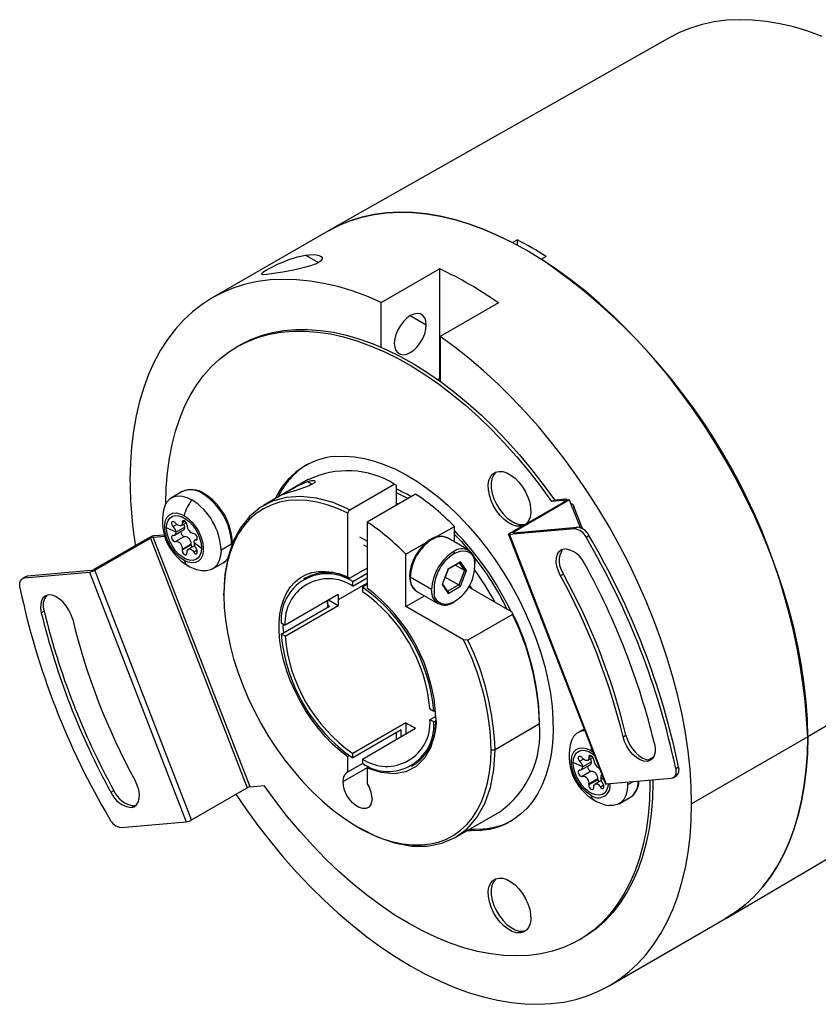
# Model space of a CAD drawing. Header units: millimetres. Extents: x 0 to 419, y 0 to 324.
# Tile 8 of 10: x 252 to 311, y 211 to 283. Entities that reach past the tile are written whole.
import ezdxf

# ---------------------------------------------------------------- set-up
doc = ezdxf.new("R2010")
doc.units = ezdxf.units.MM
doc.header["$LTSCALE"] = 1.5

msp = doc.modelspace()

# ---------------------------------------------------------------- linework, layer by layer
for p, q in [((299.825671, 281.925461), (274.955356, 267.850274)), ((274.883586, 267.80925), (266.398305, 262.910801)), ((288.321748, 266.954125), (288.675301, 267.155373)), ((288.675301, 267.155373), (288.675301, 266.767638)), ((273.213619, 266.032527), (274.153196, 265.490121)), ((290.796622, 265.930761), (290.443068, 265.729513)), ((278.740451, 262.588763), (282.983092, 265.037987)), ((282.983092, 265.037987), (282.983092, 257.003907)), ((278.740451, 259.30144), (278.740451, 262.588763)), ((287.296443, 262.547943), (283.053802, 260.098718)), ((280.861582, 261.617452), (282.028497, 260.943806)), ((283.053802, 260.098718), (283.053802, 256.811395)), ((268.398142, 259.446606), (268.18601, 259.324145)), ((282.983092, 257.003907), (282.872993, 256.940348)), ((282.983092, 257.003907), (283.053802, 256.963086)), ((273.411908, 249.639629), (270.14293, 247.752489)), ((273.376866, 249.506281), (273.706086, 249.316227)), ((276.442194, 247.442386), (279.695254, 249.320338)), ((279.695254, 249.320338), (279.836554, 249.238312)), ((279.836466, 249.238208), (279.836466, 247.769042)), ((264.194453, 248.761714), (263.416635, 248.31269)), ((281.250681, 248.585451), (277.715146, 246.54443)), ((279.836466, 248.69213), (280.694382, 248.264306)), ((292.48939, 248.157015), (288.423526, 245.809842)), ((291.180676, 248.039996), (291.392808, 248.162458)), ((292.030111, 248.115949), (291.180676, 248.039996)), ((291.392808, 248.162458), (292.242243, 248.23841)), ((292.030111, 248.115949), (292.242243, 248.23841)), ((292.121943, 248.034521), (292.030111, 248.115949)), ((292.48939, 248.157015), (292.213823, 248.132375)), ((292.213823, 248.132375), (292.227364, 248.097473)), ((292.242243, 248.23841), (292.348268, 248.144397)), ((292.7192, 247.564705), (292.48939, 248.157015)), ((279.988425, 247.856766), (279.836466, 247.923545)), ((288.133748, 245.732185), (292.199612, 248.079358)), ((292.570867, 247.947017), (292.67691, 247.852989)), ((292.7192, 247.564705), (293.271428, 246.141393)), ((293.433584, 246.062907), (292.806094, 247.680197)), ((276.300933, 242.521817), (276.300933, 247.197287)), ((263.75532, 245.802375), (263.063894, 246.114583)), ((263.81887, 246.37277), (263.546118, 246.215313)), ((263.633969, 245.584993), (264.296901, 245.967696)), ((264.387123, 246.167107), (263.75532, 245.802375)), ((264.145281, 246.287987), (264.493781, 246.489173)), ((264.362638, 246.619576), (264.205303, 246.528748)), ((264.37879, 246.607463), (264.208328, 246.509058)), ((264.406929, 246.586361), (264.213597, 246.474753)), ((277.715146, 246.54443), (277.715144, 241.705434)), ((282.702233, 245.433066), (284.079107, 246.227919)), ((284.079107, 245.089197), (284.079107, 246.227919)), ((292.843372, 246.049803), (288.105328, 245.62615)), ((288.409316, 245.756825), (293.055504, 246.172264)), ((289.099565, 246.354545), (288.887433, 246.232084)), ((289.056654, 246.264967), (288.887433, 246.232084)), ((289.099565, 246.354545), (289.268786, 246.387428)), ((293.055504, 246.172264), (292.843372, 246.049803)), ((261.809531, 245.413774), (257.743667, 243.0666)), ((257.821313, 243.021796), (261.887177, 245.36897)), ((261.887177, 245.36897), (268.958245, 227.144027)), ((262.085099, 245.438413), (262.934323, 245.514347)), ((269.156167, 227.213471), (262.085099, 245.438413)), ((262.205375, 245.552661), (262.896944, 245.614498)), ((264.381582, 245.494275), (263.722008, 245.113511)), ((265.305497, 245.328252), (265.128931, 245.226322)), ((265.222321, 245.247662), (265.294992, 245.289614)), ((277.715145, 245.144518), (277.184816, 245.45067)), ((285.133305, 244.480621), (283.57767, 245.37867)), ((288.037774, 245.640096), (295.108842, 227.415154)), ((288.105328, 245.62615), (295.176396, 227.401208)), ((288.423526, 245.809842), (288.44293, 245.75983)), ((293.693866, 245.43257), (293.905998, 245.555031)), ((334.464478, 245.242812), (309.888505, 230.855916)), ((264.867016, 244.869395), (264.205303, 244.487396)), ((264.208329, 244.508533), (264.867902, 244.889297)), ((264.869446, 244.92397), (264.213597, 244.545356)), ((265.113029, 244.809322), (264.674552, 244.556194)), ((265.06866, 245.0442), (265.609478, 244.645049)), ((267.815651, 244.938955), (267.037834, 244.489931)), ((277.44375, 244.878364), (277.715145, 244.721691)), ((280.543573, 244.186899), (282.019952, 245.039194)), ((265.04643, 244.348939), (265.281536, 244.484662)), ((280.543573, 240.368185), (280.543573, 244.186899)), ((266.416391, 243.116397), (267.194209, 243.565421)), ((277.715145, 243.173657), (276.442329, 242.438876)), ((283.630035, 243.130142), (283.180962, 241.972703)), ((283.215538, 242.008429), (283.640576, 243.103921)), ((284.528181, 243.648631), (283.630035, 243.130142)), ((283.637875, 243.100842), (284.478912, 243.586362)), ((284.824894, 243.003365), (284.146959, 243.394729)), ((284.433551, 243.560176), (284.824894, 243.003365)), ((284.977255, 243.00968), (284.528181, 243.648631)), ((252.753152, 242.536519), (252.54102, 242.414058)), ((252.687426, 242.459256), (257.425469, 242.882908)), ((252.899558, 242.581717), (252.687426, 242.459256)), ((257.545745, 242.997156), (252.899558, 242.581717)), ((257.425469, 242.882908), (264.496537, 224.657966)), ((264.892381, 224.796854), (257.821313, 243.021796)), ((273.199783, 242.473689), (273.05836, 242.392048)), ((276.654486, 242.192104), (277.715144, 242.804409)), ((276.654486, 241.864796), (277.715144, 242.477101)), ((282.417406, 241.613552), (280.861771, 242.511601)), ((283.417176, 242.52813), (284.416646, 241.951148)), ((284.824894, 243.003365), (284.416646, 241.951148)), ((284.528181, 241.852241), (284.977255, 243.00968)), ((292.048812, 242.735003), (291.83668, 242.612542)), ((277.715144, 242.081526), (275.593826, 240.856915)), ((276.654486, 241.864796), (276.654486, 242.192104)), ((277.715144, 241.988), (277.361593, 241.7839)), ((277.361593, 241.7839), (277.361593, 241.456592)), ((282.418298, 241.55255), (282.417406, 241.613552)), ((283.180962, 241.972703), (283.630035, 241.333752)), ((283.624459, 241.455806), (283.222837, 242.027242)), ((284.416646, 241.951148), (283.605449, 241.482854)), ((283.630035, 241.333752), (284.528181, 241.852241)), ((285.114712, 241.811363), (288.285852, 239.980703)), ((267.250086, 241.355091), (267.25009, 241.183336)), ((267.25009, 241.1836), (267.250087, 241.347022)), ((275.605624, 241.258374), (271.716537, 239.013252)), ((280.543573, 240.368185), (281.899934, 241.151195)), ((281.327853, 241.48145), (282.883488, 240.583401)), ((271.433095, 238.360338), (274.968629, 240.401359)), ((271.716537, 238.196711), (275.605624, 240.441834)), ((274.821833, 240.805901), (274.815972, 240.73449)), ((274.815972, 240.73449), (274.846244, 240.330707)), ((274.836598, 240.325139), (274.816848, 240.781834)), ((274.968629, 240.401359), (274.8269, 240.483177)), ((274.898402, 240.850104), (275.605624, 240.441834)), ((284.750382, 237.939646), (280.543573, 240.368185)), ((254.123658, 240.037769), (253.911526, 239.915307)), ((288.321897, 239.796785), (285.06909, 237.91898)), ((271.433095, 239.176879), (271.716537, 239.013252)), ((271.716537, 238.196711), (271.433095, 238.360338)), ((285.069205, 237.918913), (284.750382, 237.939646)), ((282.299542, 232.903813), (282.582983, 232.740186)), ((282.728794, 232.335074), (282.299542, 232.087272)), ((282.582983, 232.740186), (282.698205, 232.806702)), ((280.543573, 231.889055), (276.654486, 229.643932)), ((280.543573, 231.889055), (280.543573, 231.072646)), ((282.582983, 231.923645), (282.299542, 232.087272)), ((282.701891, 231.992289), (282.582983, 231.923645)), ((290.301674, 231.7948), (287.04883, 229.916974)), ((290.301674, 231.784671), (290.30167, 231.958563)), ((303.952646, 217.620052), (328.578633, 232.118472)), ((280.19002, 231.357645), (276.654486, 229.316625)), ((277.361593, 229.235728), (281.25068, 231.480851)), ((279.836466, 231.153543), (279.836466, 230.664442)), ((280.19002, 230.868544), (280.19002, 231.357645)), ((293.554354, 231.421684), (293.11512, 231.168119)), ((296.397448, 230.857636), (296.60958, 230.980097)), ((309.888505, 230.855916), (301.403223, 225.957467)), ((276.300933, 229.39507), (276.368119, 229.512054)), ((276.300933, 228.297708), (276.300933, 229.39507)), ((276.654486, 229.316625), (276.654486, 229.643932)), ((286.766235, 229.917169), (287.04883, 229.917167)), ((294.061123, 229.475005), (293.903788, 229.384178)), ((294.077275, 229.462893), (293.906813, 229.364488)), ((294.105414, 229.441791), (293.912082, 229.330183)), ((294.035171, 229.868327), (294.197618, 229.763739)), ((298.265143, 229.184304), (298.632755, 229.396522)), ((276.300933, 228.297708), (277.361593, 228.910014)), ((277.361593, 229.235728), (277.361593, 228.908421)), ((277.715155, 228.578668), (277.805619, 228.736184)), ((280.957718, 228.708476), (281.222288, 228.861209)), ((293.453804, 228.657805), (292.762378, 228.970013)), ((293.517355, 229.2282), (293.244602, 229.070743)), ((293.332454, 228.440423), (293.995386, 228.823125)), ((294.085607, 229.022537), (293.453804, 228.657805)), ((293.843766, 229.143417), (294.192266, 229.344602)), ((298.513264, 229.327541), (298.520323, 229.223052)), ((300.245002, 228.547697), (300.457134, 228.670158)), ((275.947379, 227.58889), (277.741563, 228.62465)), ((277.715147, 228.578662), (277.715147, 227.481299)), ((294.080066, 228.349704), (293.420493, 227.968941)), ((294.846038, 228.092502), (294.827415, 228.081751)), ((300.060845, 227.870059), (300.272977, 227.99252)), ((269.156167, 227.213471), (270.189313, 227.30585)), ((294.565501, 227.724825), (293.903788, 227.342826)), ((293.906813, 227.363963), (294.566387, 227.744727)), ((294.567931, 227.779399), (293.912082, 227.400786)), ((294.811514, 227.664751), (294.373037, 227.411624)), ((294.744915, 227.204368), (294.980021, 227.340092)), ((294.767144, 227.89963), (294.982554, 227.740646)), ((299.914439, 227.82486), (295.176396, 227.401208)), ((296.729859, 227.540111), (296.736319, 227.345361)), ((297.136685, 227.576487), (296.736319, 227.345361)), ((258.99265, 226.819237), (259.204782, 226.941698)), ((264.892381, 224.796854), (268.958245, 227.144027)), ((260.479958, 225.696286), (260.692091, 225.818747)), ((260.828273, 225.845859), (260.692091, 225.818747)), ((296.114876, 225.971826), (296.892694, 226.420851)), ((284.141547, 223.502979), (287.410829, 225.390295)), ((259.758493, 224.234314), (264.496537, 224.657966)), ((277.006348, 224.28317), (277.152053, 224.199025)), ((285.988295, 224.004217), (286.200427, 224.126678)), ((295.395948, 212.679967), (303.88123, 217.578416)), ((289.099565, 216.654451), (288.887433, 216.53199)), ((289.099565, 216.654451), (289.310468, 216.701534)), ((293.183979, 216.021702), (293.396111, 216.144163))]:
    msp.add_line(p, q)
at = {"flags": 128}
for points in [[(310.950331, 282.008322), (309.903629, 282.388552), (308.868513, 282.699142), (307.847823, 282.939241), (306.844354, 283.108189), (305.860858, 283.205525), (304.900031, 283.230981), (303.964505, 283.184488), (303.056846, 283.066173), (302.17954, 282.87636), (301.334993, 282.615569), (300.525519, 282.284516), (299.825671, 281.925461)], [(274.883586, 267.80925), (275.661818, 268.212689), (276.478898, 268.546746), (277.331405, 268.809823), (278.216998, 269.001198), (279.133246, 269.120346), (280.077633, 269.16694), (281.047566, 269.140852), (282.040383, 269.042153), (283.053357, 268.871114), (284.083708, 268.628205), (285.128607, 268.314093), (286.185184, 267.929641), (287.250539, 267.475903), (288.321748, 266.954125)], [(309.888505, 230.855916), (309.860402, 232.111438), (309.77617, 233.395966), (309.636041, 234.705979), (309.440397, 236.037885), (309.189776, 237.388036), (308.884865, 238.752729), (308.526498, 240.128225), (308.115659, 241.510752), (307.653474, 242.896523), (307.141209, 244.281738), (306.580268, 245.6626), (305.972189, 247.035325), (305.318638, 248.396151), (304.621408, 249.741347), (303.882408, 251.067226), (303.103665, 252.370154), (302.287313, 253.646561), (301.435589, 254.892946), (300.550829, 256.105895), (299.635456, 257.282082), (298.691981, 258.418284), (297.722989, 259.511386), (296.731136, 260.558392), (295.71914, 261.556433), (294.689776, 262.502773), (293.645865, 263.394817), (292.590268, 264.230122), (291.525879, 265.006398), (290.455614, 265.721516), (289.382408, 266.373517), (288.309202, 266.960613), (287.238937, 267.481196), (286.174548, 267.933839), (285.118951, 268.3173), (284.07504, 268.63053), (283.045676, 268.872668), (282.03368, 269.043052), (281.041827, 269.141215), (280.072835, 269.166888), (279.12936, 269.119999), (278.213987, 269.000679), (277.329227, 268.809253), (276.477503, 268.546247), (275.661151, 268.21238), (274.883586, 267.80925)], [(273.213619, 266.032527), (273.501349, 266.066188), (273.762598, 266.074416), (273.995675, 266.05676), (274.18445, 266.014031), (274.297797, 265.965086), (274.375193, 265.905475), (274.416205, 265.836353), (274.420049, 265.764097), (274.388167, 265.687936), (274.302777, 265.593753), (274.153642, 265.490341), (273.947316, 265.388384), (273.834183, 265.342136), (273.711847, 265.297141), (273.482897, 265.222922), (273.228706, 265.151052), (272.943357, 265.079156), (272.644667, 265.011059), (272.333071, 264.945602), (271.547879, 264.796946), (270.880167, 264.685453)], [(270.880167, 264.685453), (270.401066, 264.620748), (270.078835, 264.608909), (270.001704, 264.637886), (270.012898, 264.697045), (270.135761, 264.805963), (270.249909, 264.882223), (270.394772, 264.969175), (270.56624, 265.064588), (270.76193, 265.166944), (271.170455, 265.364379), (271.551081, 265.531205), (271.950564, 265.688204), (272.63168, 265.907237), (273.213619, 266.032527)], [(278.740451, 262.588763), (277.676621, 263.040373), (276.62161, 263.422849), (275.578308, 263.735144), (274.549571, 263.976403), (273.538217, 264.145965), (272.547016, 264.243365), (271.578682, 264.268338), (270.635866, 264.220814), (269.72115, 264.100923), (268.837041, 263.908995), (267.985958, 263.645554), (267.170232, 263.311322), (266.392098, 262.907215), (265.653685, 262.434339), (264.957017, 261.893988), (264.304002, 261.287644), (263.696426, 260.616965), (263.135955, 259.883789), (262.624124, 259.090124), (262.162332, 258.238144), (261.751847, 257.33018), (261.393791, 256.36872), (261.089145, 255.356397), (260.838743, 254.295983), (260.643272, 253.190382), (260.503265, 252.042622), (260.419108, 250.855845), (260.39103, 249.633302)], [(282.028497, 260.943806), (281.999245, 261.226719), (281.912955, 261.461673), (281.773955, 261.636884), (281.589213, 261.743568), (281.367995, 261.776374), (281.121392, 261.733658), (280.861771, 261.617561), (280.60215, 261.433906), (280.355548, 261.191901), (280.134329, 260.903681), (279.949588, 260.5837), (279.810587, 260.248002), (279.724297, 259.91342), (279.695045, 259.596732)], [(263.007326, 247.884461), (263.007334, 247.898811), (263.03661, 249.03565), (263.12231, 250.136162), (263.264158, 251.196828), (263.461702, 252.214257), (263.714311, 253.185196), (264.021175, 254.106541), (264.381316, 254.975347), (264.79358, 255.788836), (265.256651, 256.544407), (265.769047, 257.239644), (266.32913, 257.872325), (266.935111, 258.440427), (267.58505, 258.942133), (268.276872, 259.375841), (269.008362, 259.740162), (269.777184, 260.033933), (270.580879, 260.256214), (271.416878, 260.406295), (272.282508, 260.483695), (273.175001, 260.488168), (274.091503, 260.419698), (275.029086, 260.278506), (275.984751, 260.065041), (276.955444, 259.779988), (277.938059, 259.424256), (278.929457, 258.998984), (279.926468, 258.505531), (280.925904, 257.945474), (281.924569, 257.320604), (282.919272, 256.63292), (283.906831, 255.884619), (284.88409, 255.078093), (285.847924, 254.215922), (286.795252, 253.300862), (287.723044, 252.335838), (288.628336, 251.323936), (289.508232, 250.26839), (290.35992, 249.172576), (291.180676, 248.039996)], [(268.398142, 259.446606), (268.489004, 259.498302), (269.220494, 259.862624), (269.989316, 260.156394), (270.793011, 260.378676), (271.62901, 260.528756), (272.49464, 260.606157), (273.387133, 260.610629), (274.303635, 260.54216), (275.241218, 260.400967), (276.196883, 260.187503), (277.167576, 259.902449), (278.150191, 259.546717), (279.14159, 259.121445), (280.1386, 258.627992), (281.138036, 258.067935), (282.136701, 257.443066), (283.131404, 256.755381), (284.118963, 256.00708), (285.096222, 255.200555), (286.060056, 254.338384), (287.007384, 253.423323), (287.935176, 252.458299), (288.840468, 251.446397), (289.720364, 250.390852), (290.572052, 249.295037), (291.392808, 248.162458)], [(279.695045, 259.596732), (279.724297, 259.313818), (279.810587, 259.078865), (279.949588, 258.903654), (280.134329, 258.79697), (280.355548, 258.764164), (280.60215, 258.80688), (280.861771, 258.922977), (281.121392, 259.106632), (281.367995, 259.348637), (281.589213, 259.636857), (281.773955, 259.956838), (281.912955, 260.292536), (281.999245, 260.627118), (282.028497, 260.943806)], [(301.403223, 225.957467), (301.375145, 227.212428), (301.290988, 228.496371), (301.150982, 229.805779), (300.95551, 231.137067), (300.705109, 232.486588), (300.400463, 233.850648), (300.042406, 235.225511), (299.631921, 236.607411), (299.17013, 237.992564), (298.658298, 239.377178), (298.097827, 240.757459), (297.490252, 242.129629), (296.837236, 243.48993), (296.140568, 244.834636), (295.402156, 246.160065), (294.624021, 247.462587), (293.808296, 248.738636), (292.957212, 249.984716), (292.073103, 251.197416), (291.158388, 252.373414), (290.215572, 253.50949), (289.247237, 254.602533), (288.256036, 255.649549), (287.244682, 256.647671), (286.215946, 257.594166), (285.172643, 258.486442), (284.117633, 259.322056), (283.053802, 260.098718)], [(275.381694, 251.34163), (276.066346, 251.365119), (276.775641, 251.315554), (277.505794, 251.1932), (278.25291, 250.998709), (279.013001, 250.73312), (279.782014, 250.397849), (280.555844, 249.994684), (281.330364, 249.525778), (282.10144, 248.993632), (282.864958, 248.401085), (283.616846, 247.751298), (284.353091, 247.047739), (285.069765, 246.294161), (285.763044, 245.494585), (286.42923, 244.653278), (287.064768, 243.774727), (287.666267, 242.86362), (288.230518, 241.924819), (288.75451, 240.963332), (289.235448, 239.984289), (289.670766, 238.992914), (290.05814, 237.994496), (290.395505, 236.994363), (290.68106, 235.99785), (290.913282, 235.010274), (291.090931, 234.036905), (291.21306, 233.082935), (291.279017, 232.153455), (291.288451, 231.253424), (291.241311, 230.387644), (291.137848, 229.560733), (290.978615, 228.777105), (290.76446, 228.04094), (290.496528, 227.356165), (290.176246, 226.726435), (289.805325, 226.155109), (289.385743, 225.645236), (288.919738, 225.199535), (288.409798, 224.820386), (287.858642, 224.50981), (287.269212, 224.269466), (286.644653, 224.100634), (285.988295, 224.004217)], [(273.376866, 249.506281), (273.652326, 249.576146), (273.843283, 249.577035), (273.907903, 249.498787), (273.853972, 249.420977), (273.790393, 249.369561), (273.703716, 249.314728), (273.595823, 249.257718), (273.467487, 249.198833), (273.205588, 249.094711), (272.710671, 248.924322), (272.280449, 248.784967), (271.927297, 248.669463)], [(288.887433, 246.232084), (288.609658, 246.247104), (288.312667, 246.338587), (288.007872, 246.503019), (287.706988, 246.73408), (287.421576, 247.022891), (287.162605, 247.358353), (286.940028, 247.727574), (286.762396, 248.116366), (286.636538, 248.509786), (286.56729, 248.892718), (286.557312, 249.250443), (286.606988, 249.569216), (286.714409, 249.836786), (286.875448, 250.04287), (287.083914, 250.17955), (287.331798, 250.241571)], [(287.120896, 250.194489), (287.08758, 250.165332), (286.926541, 249.959247), (286.81912, 249.691677), (286.769444, 249.372904), (286.779422, 249.015179), (286.84867, 248.632248), (286.974528, 248.238827), (287.15216, 247.850036), (287.374737, 247.480814), (287.633708, 247.145353), (287.91912, 246.856542), (288.220004, 246.62548), (288.524799, 246.461048), (288.82179, 246.369565), (289.099565, 246.354545)], [(287.331798, 250.241571), (287.609573, 250.226551), (287.906565, 250.135068), (288.211359, 249.970636), (288.512244, 249.739575), (288.797656, 249.450764), (289.056626, 249.115302), (289.279204, 248.746081), (289.456835, 248.357289), (289.582693, 247.963868), (289.651942, 247.580937), (289.66192, 247.223212), (289.612244, 246.904439), (289.504822, 246.636869), (289.343784, 246.430785), (289.343609, 246.430622)], [(271.927297, 248.669463), (271.685806, 248.588719), (271.551539, 248.547229), (271.540327, 248.550957), (271.577571, 248.577555), (271.67379, 248.635283), (271.829102, 248.725431), (272.03021, 248.841049), (272.252321, 248.9671), (272.465746, 249.085209), (272.685919, 249.202073), (273.063094, 249.383706), (273.376866, 249.506281)], [(262.933636, 247.729681), (263.079396, 247.9999), (263.291488, 248.227237), (263.552955, 248.378228), (263.855853, 248.448285), (264.190979, 248.435277), (264.54815, 248.339602), (264.916513, 248.164166)], [(276.442194, 247.442386), (275.217259, 247.958928), (274.022441, 248.283294), (272.876368, 248.410427), (271.796908, 248.338344), (270.80089, 248.068169), (269.903843, 247.604112), (269.119752, 246.953407), (268.460843, 246.126199), (267.937389, 245.135383), (267.557552, 243.996406), (267.327254, 242.727022), (267.250087, 241.347022)], [(276.300933, 247.197287), (275.53647, 247.539345), (274.781155, 247.806891), (274.03968, 247.998263), (273.316654, 248.112272), (272.616571, 248.148209), (271.943782, 248.10585), (271.302467, 247.98546), (270.696614, 247.787786), (270.129986, 247.514056), (269.606107, 247.165973), (269.128231, 246.745699), (268.699328, 246.255846), (268.322065, 245.699459), (267.998786, 245.079995), (267.7315, 244.401305), (267.521868, 243.667607), (267.371194, 242.883461), (267.280413, 242.053739), (267.25009, 241.1836)], [(292.213823, 248.132375), (292.229705, 248.132801), (292.240901, 248.130858), (292.24698, 248.126619), (292.247708, 248.120249), (292.243059, 248.111992), (292.23321, 248.102165), (292.21854, 248.091146), (292.199612, 248.079358)], [(276.300933, 247.197287), (276.380038, 247.334543), (276.442194, 247.442386)], [(292.67691, 247.852989), (292.797478, 247.699814), (292.823519, 247.584097)], [(292.823519, 247.584097), (292.770653, 247.586334), (292.7192, 247.564705)], [(264.336686, 243.746734), (264.042654, 243.952162), (263.761473, 244.219985), (263.505432, 244.538498), (263.28572, 244.89378), (263.111941, 245.270305), (262.991689, 245.651616), (262.930219, 246.021048), (262.930219, 246.362455), (262.991689, 246.660916), (263.111941, 246.903387), (263.28572, 247.07927), (263.505432, 247.180879), (263.761473, 247.203773), (264.042654, 247.146951), (264.336686, 247.012897)], [(263.063894, 246.114583), (263.091707, 246.40411), (263.173932, 246.64887), (263.306975, 246.838166), (263.485022, 246.963726), (263.70029, 247.020061), (263.943371, 247.004709), (264.203643, 246.918342), (264.469729, 246.764734), (264.73, 246.550598), (264.973082, 246.285293), (265.18835, 245.980415), (265.366396, 245.649288), (265.499439, 245.306383), (265.581664, 244.966688), (265.609478, 244.645049)], [(264.336686, 247.012897), (264.630717, 246.80747), (264.911898, 246.539647), (265.16794, 246.221134), (265.387651, 245.865851), (265.561431, 245.489326), (265.681683, 245.108016), (265.743152, 244.738584), (265.743152, 244.397177), (265.681683, 244.098716), (265.561431, 243.856245), (265.387651, 243.680361), (265.16794, 243.578752), (264.911898, 243.555858), (264.630717, 243.61268), (264.336686, 243.746734)], [(265.609478, 244.645049), (265.581664, 244.355522), (265.499439, 244.110762), (265.366396, 243.921465), (265.18835, 243.795906), (264.973082, 243.739571), (264.73, 243.754923), (264.469729, 243.84129), (264.203643, 243.994898), (263.943371, 244.209034), (263.70029, 244.474338), (263.485022, 244.779217), (263.306975, 245.110344), (263.173932, 245.453248), (263.091707, 245.792944), (263.063894, 246.114583)], [(263.722008, 246.465574), (263.678917, 246.508643), (263.634432, 246.541589), (263.591102, 246.563703), (263.550963, 246.575167), (263.485625, 246.570062), (263.444103, 246.537531), (263.424263, 246.482891), (263.430294, 246.403675), (263.44572, 246.357037), (263.470282, 246.308181), (263.503983, 246.259825), (263.546118, 246.215313)], [(264.213597, 246.474753), (264.210034, 246.382592), (264.186209, 246.32586), (264.136157, 246.283221), (264.070151, 246.268803), (263.991451, 246.279905), (263.897137, 246.320054), (263.818529, 246.373), (263.722008, 246.465574)], [(264.558856, 246.324646), (264.549818, 246.370243), (264.533299, 246.417015), (264.510781, 246.462496), (264.483876, 246.504717), (264.423233, 246.574135), (264.362613, 246.619595), (264.304438, 246.642717), (264.251096, 246.639108), (264.229662, 246.624794), (264.213832, 246.60145), (264.205218, 246.569184), (264.205303, 246.528748)], [(264.205303, 246.528748), (264.206771, 246.51786), (264.208328, 246.509058)], [(264.208328, 246.509058), (264.211674, 246.489605), (264.213597, 246.474753)], [(264.56011, 246.305979), (264.55962, 246.316319), (264.558856, 246.324646)], [(263.546118, 245.566851), (263.504013, 245.559301), (263.47033, 245.539746), (263.445769, 245.510711), (263.43033, 245.474913), (263.424242, 245.393388), (263.444005, 245.312777), (263.485493, 245.235369), (263.550838, 245.164097), (263.590999, 245.136189), (263.63436, 245.116812), (263.678881, 245.108506), (263.722008, 245.113511)], [(264.104415, 245.856576), (264.10254, 245.799487), (264.125234, 245.705887), (264.174258, 245.614642), (264.24118, 245.541443), (264.31449, 245.498881), (264.381582, 245.494275)], [(265.06866, 245.0442), (265.078196, 245.133135), (265.109701, 245.204095), (265.15069, 245.238565), (265.222321, 245.247662)], [(265.222321, 245.247662), (265.264385, 245.253354), (265.291651, 245.279889), (265.305001, 245.318748), (265.30729, 245.362582)], [(282.399949, 245.303612), (282.245434, 245.211039), (281.961903, 244.994954), (281.694442, 244.730565), (281.450735, 244.426602), (281.237742, 244.092543), (281.061656, 243.738401), (280.927881, 243.374645), (280.840872, 243.011732), (280.804213, 242.659751), (280.820882, 242.328462), (280.893287, 242.028073), (281.021408, 241.771388), (281.19915, 241.571849), (281.339185, 241.484503)], [(284.079107, 245.629697), (284.591923, 245.114107), (285.111688, 244.4931)], [(288.105328, 245.62615), (288.073564, 245.625298), (288.051172, 245.629186), (288.039014, 245.637662), (288.037556, 245.650403), (288.046855, 245.666917), (288.066553, 245.686571), (288.095894, 245.708609), (288.133748, 245.732185)], [(288.409316, 245.756825), (288.393434, 245.756399), (288.382238, 245.758342), (288.376159, 245.762581), (288.37543, 245.768951), (288.38008, 245.777208), (288.389929, 245.787035), (288.404599, 245.798054), (288.423526, 245.809842)], [(264.208329, 244.508533), (264.206408, 244.496802), (264.205303, 244.487396)], [(264.213597, 244.545356), (264.21104, 244.524537), (264.208329, 244.508533)], [(264.56011, 244.305454), (264.578045, 244.423699), (264.611502, 244.495236), (264.671242, 244.554229), (264.740218, 244.577029), (264.816595, 244.56734), (264.901561, 244.521405), (264.968467, 244.458817), (265.04643, 244.348939)], [(264.867016, 244.869395), (264.880472, 244.783508), (264.917916, 244.696685)], [(267.037834, 244.489931), (267.005606, 244.083163), (266.909902, 243.725964), (266.753631, 243.429187), (266.541539, 243.201849), (266.280072, 243.050858), (265.977174, 242.980802), (265.659829, 242.991122)], [(291.83668, 242.612542), (291.678652, 242.954077), (291.572627, 243.299826), (291.523886, 243.632573), (291.534856, 243.935746), (291.604991, 244.194249), (291.730797, 244.395208), (291.906011, 244.528617), (292.121907, 244.587831)], [(264.205303, 244.487396), (264.205217, 244.436532), (264.213829, 244.385195), (264.229655, 244.335851), (264.251086, 244.29047), (264.304428, 244.216837), (264.362613, 244.169972), (264.42322, 244.148254), (264.483862, 244.156077), (264.51077, 244.173551), (264.533292, 244.200758), (264.549816, 244.23759), (264.558856, 244.283294)], [(264.558856, 244.283294), (264.559771, 244.295558), (264.56011, 244.305454)], [(265.04643, 244.348939), (265.089574, 244.287965), (265.137085, 244.244856), (265.183867, 244.221399), (265.225857, 244.21727), (265.260228, 244.230517), (265.285405, 244.258108), (265.300938, 244.296464), (265.30729, 244.341906)], [(284.079107, 244.246754), (284.092193, 244.254245), (284.102879, 244.260269)], [(284.102879, 244.260269), (284.494109, 244.419721), (284.857292, 244.448736), (285.167731, 244.345091), (285.300841, 244.241408), (285.411912, 244.105967), (285.486365, 243.967779), (285.555288, 243.764071)], [(283.63983, 243.104234), (283.639442, 243.113541), (283.630035, 243.130142)], [(252.356863, 241.736419), (252.336917, 241.878758), (252.335605, 242.012344), (252.352961, 242.13364), (252.388526, 242.239438), (252.441358, 242.326936), (252.51006, 242.39382), (252.592812, 242.438319), (252.687426, 242.459256)], [(252.899558, 242.581717), (252.804944, 242.560781), (252.753152, 242.536519)], [(276.300933, 229.39507), (275.738182, 229.833942), (275.188067, 230.329696), (274.656062, 230.877399), (274.14746, 231.471601), (273.667324, 232.106388), (273.22043, 232.775445), (272.811225, 233.472114), (272.443781, 234.189462), (272.121756, 234.92035), (271.848352, 235.657507), (271.626291, 236.393597), (271.457783, 237.121295), (271.344504, 237.83336), (271.287581, 238.522706), (271.287581, 239.182474), (271.344504, 239.806098), (271.457783, 240.387373), (271.626291, 240.920516), (271.848352, 241.400219), (272.121756, 241.821711), (272.443781, 242.180797), (272.811225, 242.473904), (273.22043, 242.698115), (273.667324, 242.851199), (274.14746, 242.931632), (274.656062, 242.938615), (275.188067, 242.872078), (275.738182, 242.732683), (276.300933, 242.521817)], [(276.300933, 242.521817), (276.380118, 242.475376), (276.442329, 242.438876)], [(283.215491, 242.009822), (283.20358, 241.990153), (283.180962, 241.972703)], [(285.381977, 241.657074), (285.381156, 241.658305), (285.176151, 241.958357)], [(256.204417, 239.426481), (256.095238, 239.773632), (255.934046, 240.115632), (255.728924, 240.435331), (255.490157, 240.716698), (255.22972, 240.945624), (254.960669, 241.11063), (254.696498, 241.203441), (254.450453, 241.219404), (254.234871, 241.157718), (254.060563, 241.021477), (253.936269, 240.817511), (253.868222, 240.55605), (253.859834, 240.250203), (253.911526, 239.915307)], [(267.25009, 241.1836), (267.278722, 240.304493), (267.36445, 239.397488), (267.506772, 238.467907), (267.704851, 237.521205), (267.957526, 236.562936), (268.263314, 235.598726), (268.62042, 234.634232), (269.026748, 233.675115), (269.479915, 232.727002), (269.97726, 231.795458), (270.515866, 230.88595), (271.092571, 230.003814), (271.703991, 229.154228), (272.346538, 228.342177), (273.016441, 227.572426), (273.709769, 226.849493), (274.422454, 226.177621), (275.150312, 225.560752), (275.889073, 225.002506), (276.634402, 224.506159), (277.381923, 224.074623), (278.127252, 223.710433), (278.866013, 223.415723), (279.593871, 223.192225), (280.306556, 223.04125), (280.999884, 222.963683), (281.669787, 222.959979), (282.312334, 223.030162), (282.923754, 223.173817), (283.500459, 223.390104), (284.039064, 223.677752), (284.53641, 224.035073), (284.989576, 224.459971), (285.395905, 224.949951), (285.753011, 225.502139), (286.058799, 226.113294), (286.311473, 226.77983), (286.509553, 227.497835), (286.651874, 228.263096), (286.737603, 229.071121), (286.766235, 229.917169)], [(284.055335, 240.722116), (283.781809, 240.597893), (283.473366, 240.531309), (283.149931, 240.565284), (282.851581, 240.746846), (282.635981, 241.105929), (282.614459, 241.251456)], [(284.079107, 240.735628), (284.065794, 240.728009), (284.055335, 240.722116)], [(288.285852, 239.980703), (288.306195, 239.877719), (288.321897, 239.796785)], [(271.582498, 239.090631), (271.563299, 238.856704), (271.593566, 238.452976)], [(282.735591, 232.230274), (282.640304, 231.097345), (282.361761, 230.109299), (281.909028, 229.29828), (281.296822, 228.690673), (280.545117, 228.306268), (279.678275, 228.157544), (278.724601, 228.24936), (277.715147, 228.578662)], [(298.690339, 230.368809), (298.742031, 230.033913), (298.733643, 229.728066), (298.665596, 229.466605), (298.541302, 229.26264), (298.366994, 229.126398), (298.151412, 229.064712), (297.905367, 229.080675), (297.641196, 229.173487), (297.372146, 229.338492), (297.111708, 229.567418), (296.872941, 229.848785), (296.667819, 230.168484), (296.506627, 230.510484), (296.397448, 230.857636)], [(296.60958, 230.980097), (296.718759, 230.632945), (296.879951, 230.290945), (297.085073, 229.971246), (297.32384, 229.689879), (297.584278, 229.460953), (297.853328, 229.295948), (298.117499, 229.203137), (298.363544, 229.187174), (298.493249, 229.213675)], [(303.88123, 217.578416), (303.882408, 217.579097), (304.621408, 218.051745), (305.318638, 218.591936), (305.972189, 219.198188), (306.580268, 219.86884), (307.141209, 220.602054), (307.653474, 221.39582), (308.115659, 222.247962), (308.526498, 223.156145), (308.884865, 224.11788), (309.189776, 225.13053), (309.440397, 226.191319), (309.636041, 227.297341), (309.77617, 228.445564), (309.860402, 229.63284), (309.888505, 230.855916)], [(309.888505, 230.855916), (309.860379, 229.632354), (309.77608, 228.444621), (309.635837, 227.295976), (309.440037, 226.18957), (309.189216, 225.128437), (308.884061, 224.115489), (308.525412, 223.153504), (308.11425, 222.24512), (307.651704, 221.392831), (307.139042, 220.598973), (306.577672, 219.865724), (305.969133, 219.195096), (305.315093, 218.588928), (304.617349, 218.048884), (303.88123, 217.578416)], [(277.147745, 224.201651), (277.149581, 224.200452), (278.441699, 223.552325), (279.711707, 223.110881), (280.937873, 222.883674), (282.099219, 222.874589), (283.175874, 223.083782), (284.149417, 223.507674), (285.003191, 224.13901), (285.722587, 224.966989), (286.295297, 225.977442), (286.711522, 227.153082), (286.96414, 228.473791), (287.04883, 229.916974)], [(294.035171, 226.602164), (293.741139, 226.807591), (293.459958, 227.075414), (293.203917, 227.393927), (292.984205, 227.74921), (292.810426, 228.125735), (292.690174, 228.507046), (292.628704, 228.876478), (292.628704, 229.217885), (292.690174, 229.516346), (292.810426, 229.758816), (292.984205, 229.9347), (293.203917, 230.036309), (293.459958, 230.059203), (293.741139, 230.002381), (294.035171, 229.868327)], [(292.762378, 228.970013), (292.790192, 229.259539), (292.872417, 229.5043), (293.00546, 229.693596), (293.183506, 229.819155), (293.398775, 229.87549), (293.641856, 229.860139), (293.902128, 229.773771), (294.168214, 229.620163), (294.288574, 229.529308)], [(293.420493, 229.321003), (293.377402, 229.364073), (293.332917, 229.397019), (293.289587, 229.419132), (293.249447, 229.430597), (293.18411, 229.425491), (293.142588, 229.392961), (293.122748, 229.338321), (293.128778, 229.259104), (293.144205, 229.212467), (293.168767, 229.16361), (293.202467, 229.115254), (293.244602, 229.070743)], [(294.257341, 229.180076), (294.248303, 229.225673), (294.231784, 229.272445), (294.209266, 229.317925), (294.182361, 229.360146), (294.121717, 229.429565), (294.061098, 229.475024), (294.002923, 229.498146), (293.949581, 229.494537), (293.928147, 229.480224), (293.912317, 229.45688), (293.903703, 229.424613), (293.903788, 229.384178)], [(294.086948, 230.04898), (294.077238, 230.018471), (294.035171, 229.868327)], [(295.305624, 227.412763), (295.280149, 227.210952), (295.197924, 226.966191), (295.064881, 226.776895), (294.886835, 226.651336), (294.671567, 226.595001), (294.428485, 226.610352), (294.168214, 226.69672), (293.902128, 226.850328), (293.641856, 227.064463), (293.398775, 227.329768), (293.183506, 227.634646), (293.00546, 227.965774), (292.872417, 228.308678), (292.790192, 228.648373), (292.762378, 228.970013)], [(293.912082, 229.330183), (293.908519, 229.238022), (293.884694, 229.18129), (293.834641, 229.138651), (293.768636, 229.124233), (293.689935, 229.135335), (293.595622, 229.175483), (293.517014, 229.228429), (293.420493, 229.321003)], [(293.8029, 228.712006), (293.801025, 228.654916), (293.823719, 228.561317), (293.872742, 228.470071), (293.939664, 228.396873), (294.012975, 228.354311), (294.080066, 228.349704)], [(293.903788, 229.384178), (293.905256, 229.37329), (293.906813, 229.364488)], [(293.906813, 229.364488), (293.910159, 229.345035), (293.912082, 229.330183)], [(294.258595, 229.161409), (294.258105, 229.171748), (294.257341, 229.180076)], [(293.244602, 228.42228), (293.202498, 228.41473), (293.168814, 228.395176), (293.144254, 228.366141), (293.128814, 228.330343), (293.122727, 228.248818), (293.14249, 228.168206), (293.183977, 228.090799), (293.249323, 228.019526), (293.289484, 227.991618), (293.332845, 227.972241), (293.377366, 227.963936), (293.420493, 227.968941)], [(300.245002, 228.547697), (300.264948, 228.405358), (300.26626, 228.271773), (300.248904, 228.150476), (300.213339, 228.044678), (300.160507, 227.95718), (300.091806, 227.890296), (300.009053, 227.845797), (299.914439, 227.82486)], [(260.479958, 225.696286), (260.695854, 225.7555), (260.871068, 225.888908), (260.996874, 226.089867), (261.067009, 226.34837), (261.077979, 226.651543), (261.029238, 226.98429), (260.923214, 227.330039), (260.765185, 227.671574)], [(289.523829, 214.891745), (288.622093, 214.850704), (287.693698, 214.886319), (286.74176, 214.998472), (285.769479, 215.186785), (284.78012, 215.450627), (283.777006, 215.789111), (282.763506, 216.2011), (281.743024, 216.685211), (280.718989, 217.239816), (279.694839, 217.863054), (278.674016, 218.552831), (277.659947, 219.30683), (276.656038, 220.122519), (275.665663, 220.997158), (274.692147, 221.927808), (273.73876, 222.911344), (272.808705, 223.944463), (271.905105, 225.023694), (271.030996, 226.145412), (270.189313, 227.30585)], [(278.0687, 226.364278), (278.037879, 226.088954), (277.947207, 225.865215), (277.801955, 225.706066), (277.610563, 225.620754), (277.384155, 225.614239), (277.135888, 225.686897), (276.880191, 225.834508), (276.631924, 226.048492), (276.405516, 226.316413), (276.214124, 226.622701), (276.068871, 226.949556), (275.9782, 227.277981), (275.947379, 227.58889)], [(298.36166, 227.686018), (298.362533, 227.389387), (298.328906, 226.226354), (298.236015, 225.101768), (298.084173, 224.019408), (297.873888, 222.982908), (297.605868, 221.99575), (297.281013, 221.061249), (296.900414, 220.182546), (296.465349, 219.362591), (295.97728, 218.604137), (295.437846, 217.909734), (294.848859, 217.281713), (294.212297, 216.722183), (293.530298, 216.233025), (292.805153, 215.815881), (292.039299, 215.472151), (291.235306, 215.202992), (290.395877, 215.009307), (289.523829, 214.891745)], [(298.574518, 227.705051), (298.574665, 227.511848), (298.541038, 226.348815), (298.448147, 225.224229), (298.296305, 224.141869), (298.08602, 223.105369), (297.818, 222.118211), (297.493145, 221.183711), (297.112546, 220.305007), (296.677481, 219.485052), (296.189412, 218.726599), (295.649978, 218.032195), (295.060991, 217.404174), (294.424429, 216.844645), (293.74243, 216.355486), (293.396111, 216.144163)], [(293.903788, 227.342826), (293.903702, 227.291961), (293.912313, 227.240624), (293.92814, 227.191281), (293.94957, 227.1459), (294.002913, 227.072267), (294.061098, 227.025402), (294.121705, 227.003684), (294.182347, 227.011506), (294.209255, 227.028981), (294.231777, 227.056188), (294.248301, 227.09302), (294.257341, 227.138724)], [(293.906813, 227.363963), (293.904893, 227.352232), (293.903788, 227.342826)], [(293.912082, 227.400786), (293.909525, 227.379967), (293.906813, 227.363963)], [(294.258595, 227.160884), (294.27653, 227.279129), (294.309987, 227.350665), (294.369727, 227.409658), (294.438703, 227.432459), (294.51508, 227.422769), (294.600045, 227.376835), (294.666952, 227.314247), (294.744915, 227.204368)], [(294.565501, 227.724825), (294.578957, 227.638937), (294.616401, 227.552115)], [(295.108842, 227.415154), (295.110082, 227.41272), (295.12224, 227.404243), (295.144632, 227.400356), (295.176396, 227.401208)], [(296.736319, 227.345361), (296.704091, 226.938593), (296.608387, 226.581394), (296.452115, 226.284616), (296.240024, 226.057279), (295.978557, 225.906288), (295.675658, 225.836231), (295.358314, 225.846551)], [(268.115306, 226.657409), (268.843945, 225.596271), (269.728706, 224.383323), (270.644078, 223.207136), (271.587554, 222.070934), (272.556546, 220.977832), (273.548399, 219.930826), (274.560394, 218.932785), (275.589758, 217.986445), (276.633669, 217.0944), (277.689266, 216.259095), (278.753656, 215.48282), (279.82392, 214.767702), (280.897127, 214.115701), (281.970333, 213.528604), (283.040597, 213.008021), (284.104987, 212.555379), (285.160584, 212.171917), (286.204495, 211.858688), (287.233859, 211.616549), (288.245854, 211.446165), (289.237708, 211.348002), (290.2067, 211.32233), (291.150175, 211.369218), (292.065547, 211.488539), (292.950308, 211.679965), (293.802031, 211.942971), (294.618384, 212.276837), (295.397127, 212.680648), (296.136126, 213.153296), (296.833357, 213.693487), (297.486907, 214.299739), (298.094986, 214.970391), (298.655927, 215.703605), (299.168193, 216.497371), (299.630378, 217.349514), (300.041217, 218.257697), (300.399583, 219.219431), (300.704495, 220.232081), (300.955116, 221.292871), (301.150759, 222.398893), (301.290889, 223.547115), (301.37512, 224.734391), (301.403223, 225.957467)], [(294.257341, 227.138724), (294.258256, 227.150987), (294.258595, 227.160884)], [(294.744915, 227.204368), (294.788058, 227.143394), (294.83557, 227.100285), (294.882352, 227.076828), (294.924342, 227.0727), (294.958713, 227.085946), (294.98389, 227.113538), (294.999423, 227.151894), (295.005775, 227.197336)], [(285.988295, 224.004217), (285.303643, 223.980728), (284.991625, 223.993718)], [(285.203757, 224.116179), (285.515775, 224.103189), (286.200427, 224.126678)], [(288.887433, 216.53199), (288.609658, 216.54701), (288.312667, 216.638494), (288.007872, 216.802925), (287.706988, 217.033987), (287.421576, 217.322798), (287.162605, 217.65826), (286.940028, 218.027481), (286.762396, 218.416272), (286.636538, 218.809693), (286.56729, 219.192624), (286.557312, 219.55035), (286.606988, 219.869122), (286.714409, 220.136692), (286.875448, 220.342777), (287.083914, 220.479456), (287.331798, 220.541478)], [(287.120896, 220.494395), (287.08758, 220.465238), (286.926541, 220.259154), (286.81912, 219.991584), (286.769444, 219.672811), (286.779422, 219.315085), (286.84867, 218.932154), (286.974528, 218.538733), (287.15216, 218.149942), (287.374737, 217.780721), (287.633708, 217.445259), (287.91912, 217.156448), (288.220004, 216.925387), (288.524799, 216.760955), (288.82179, 216.669471), (289.099565, 216.654451)], [(287.331798, 220.541478), (287.609573, 220.526458), (287.906565, 220.434974), (288.211359, 220.270542), (288.512244, 220.039481), (288.797656, 219.75067), (289.056626, 219.415208), (289.279204, 219.045987), (289.456835, 218.657196), (289.582693, 218.263775), (289.651942, 217.880844), (289.66192, 217.523118), (289.612244, 217.204345), (289.504822, 216.936775), (289.343784, 216.730691), (289.135317, 216.594012), (288.887433, 216.53199)]]:
    msp.add_lwpolyline(points, dxfattribs=at)
for centre, radius, start, end in [((276.088137, 242.90178), 27.325327, 57.43385076, 62.57152577), ((265.112785, 228.747243), 44.825345, 2.69630155, 55.591569), ((271.547805, 240.248444), 27.299949, 54.7690059, 65.23637063), ((275.844635, 246.028275), 5.333484, 94.9794818, 155.46397092), ((276.288692, 245.968006), 5.620783, 122.21313233, 154.75122832), ((276.289173, 243.809636), 6.478365, 58.280417, 116.35048569), ((291.85917, 249.752386), 31.468366, 180.21682123, 189.01896872), ((264.816408, 247.379661), 1.515553, 53.97718955, 114.22884563), ((264.886765, 247.34136), 1.571979, 54.13474062, 115.78076597), ((275.222301, 238.601995), 11.33179, 59.80087486, 65.97170612), ((267.276812, 246.253772), 3.036546, 141.01376118, 165.52270361), ((262.451651, 244.291587), 4.59047, 2.47639804, 57.52360211), ((265.765713, 248.529517), 0.095519, 63.87388422, 127.38516821), ((263.225326, 244.739048), 4.594676, 2.49363902, 57.29762096), ((263.441324, 244.873336), 4.427438, 0.71475814, 57.69048182), ((271.500969, 234.012872), 17.533309, 44.16097521, 56.21569487), ((266.490692, 246.592229), 3.732271, 162.37847461, 240.38983248), ((263.162625, 245.761566), 0.594098, 3.93876963, 49.79650675), ((264.17135, 246.144616), 0.216942, 305.36135644, 5.95082395), ((263.787592, 246.150123), 0.599771, 1.62274629, 24.31046203), ((265.207701, 246.328598), 0.647986, 182.0003875, 255.58874782), ((267.965485, 231.971907), 17.533235, 44.16095999, 56.21573166), ((292.729604, 244.998469), 1.057471, 24.2367758, 83.82390377), ((292.941736, 245.120931), 1.057471, 24.2367758, 83.82390377), ((262.380096, 244.421148), 1.144923, 98.77793168, 119.89046485), ((262.172459, 244.872657), 0.572462, 98.77793168, 119.89046485), ((263.540847, 245.782205), 0.215419, 271.40194024, 5.37258682), ((264.321375, 244.948948), 0.54864, 357.39051184, 83.69976041), ((264.958616, 245.363565), 0.348675, 359.83849917, 75.41303175), ((284.31045, 242.356499), 3.452165, 122.22495921, 177.42488989), ((283.042671, 244.314578), 1.182454, 63.67421205, 124.6888748), ((282.410786, 245.194102), 0.101557, 54.61076189, 113.19435244), ((283.112643, 244.358719), 1.12096, 65.49030241, 125.00534957), ((268.644047, 230.733104), 21.651777, 25.43351385, 44.53049369), ((245.405329, 216.983854), 56.045626, 11.90731338, 30.50404636), ((246.062515, 217.278992), 55.574574, 11.82779171, 30.58356803), ((263.731309, 244.62481), 0.488789, 350.64490191, 91.09029455), ((265.085231, 244.86965), 0.218216, 174.83439916, 180.06696032), ((264.489276, 244.923525), 0.38017, 354.83439916, 0.06696032), ((265.862057, 245.069134), 0.793789, 181.80000508, 216.30008659), ((264.884861, 244.345078), 0.422442, 359.56981175, 36.98127161), ((284.633978, 243.620861), 0.9707, 353.52955099, 128.23117523), ((293.351099, 243.693951), 1.617261, 147.59179451, 216.36633481), ((291.908009, 242.758112), 1.842178, 22.56045947, 83.33227094), ((266.638325, 244.504635), 1.091389, 300.61961514, 329.51356404), ((266.871191, 244.278385), 0.775728, 295.26201, 329.0217895), ((285.863358, 241.459478), 3.449394, 122.04276568, 177.43991886), ((285.681983, 241.607233), 3.088087, 121.26864381, 186.61570845), ((283.95131, 244.255791), 0.151635, 1.69225239, 57.28002208), ((271.048737, 232.251359), 18.642264, 25.22297828, 39.33033996), ((257.458385, 243.562913), 0.572462, 278.77793168, 299.89046485), ((265.016751, 243.954522), 0.711101, 196.99002074, 238.61378149), ((266.013222, 245.64893), 2.676729, 239.29885456, 262.13247392), ((282.47059, 243.393678), 3.106856, 301.18020497, 6.84697761), ((284.431302, 243.676344), 0.100765, 297.88060875, 344.0365864), ((247.064658, 217.872383), 53.116586, 13.60719158, 28.80416816), ((257.250748, 244.014421), 1.144923, 278.77793168, 299.89046485), ((274.777195, 239.414474), 3.352529, 55.94678231, 184.06396944), ((274.886716, 239.224765), 3.177228, 56.19366038, 183.81709137), ((274.81979, 239.494497), 3.361844, 61.14247014, 118.53162129), ((281.963128, 242.390007), 1.108048, 173.69984028, 235.37587503), ((284.894999, 243.153098), 0.165332, 244.91096227, 299.83584219), ((269.268265, 231.082668), 20.211543, 28.39964755, 36.27170591), ((249.98149, 219.610994), 47.759063, 13.62033513, 28.79102461), ((250.193622, 219.733455), 47.759063, 13.62033513, 28.79102461), ((306.751482, 253.127586), 55.574574, 191.82779171, 210.58356803), ((270.31535, 231.686607), 12.312792, 4.90867816, 55.09132199), ((270.190696, 231.650947), 12.558265, 2.64405616, 53.190023), ((284.210319, 241.606135), 0.402001, 37.74896876, 59.11946025), ((255.180527, 240.451825), 1.135083, 139.2406302, 201.39407272), ((282.31424, 240.860316), 6.720415, 176.6043138, 180.0289965), ((270.64392, 231.876289), 11.700826, 5.03799684, 54.9620033), ((283.382815, 241.443162), 0.9707, 173.52955102, 308.23117524), ((283.510098, 241.388252), 0.131739, 335.56261026, 32.32470276), ((283.021002, 240.860316), 7.427177, 180.02623678, 183.23002689), ((284.011242, 240.715564), 0.044577, 231.5432095, 8.45134618), ((305.678275, 252.466466), 53.266574, 193.62871315, 208.78264659), ((305.74934, 252.534195), 53.116586, 193.60719158, 208.80416816), ((271.299586, 231.448039), 19.008934, 1.53818507, 26.67162391), ((271.135785, 231.29884), 19.172311, 1.48306206, 26.3108219), ((302.620375, 250.673122), 47.759063, 193.62033513, 208.79102461), ((283.700729, 239.413917), 12.312792, 184.90867816, 235.09132199), ((283.372159, 239.224235), 11.700826, 185.03799684, 234.9620033), ((267.7641, 229.406901), 19.008985, 1.5382035, 26.67181925), ((267.40794, 229.303771), 19.650466, 1.78879605, 26.00312191), ((279.01149, 231.918334), 3.754342, 306.2748705, 7.27708332), ((279.129363, 231.875759), 3.177228, 236.19366038, 3.81709137), ((279.238884, 231.686051), 3.352529, 235.94678231, 4.06396944), ((284.42403, 237.794391), 7.066183, 236.69067348, 243.31470305), ((283.259246, 231.120195), 7.074665, 305.83930472, 5.47175992), ((293.656638, 230.221175), 1.087237, 93.04424956, 160.44361664), ((296.189177, 229.447659), 3.732271, 162.37847461, 240.38983248), ((292.861109, 228.616996), 0.594098, 3.93876963, 49.79650675), ((293.869834, 229.000046), 0.216942, 305.36135644, 5.95082395), ((293.486077, 229.005552), 0.599771, 1.62274629, 24.31046203), ((295.004704, 229.232555), 0.749494, 185.44703029, 242.82542524), ((299.863829, 228.467554), 0.626945, 310.73841514, 18.85424723), ((276.67121, 227.670432), 0.72841, 120.55313504, 186.42749697), ((293.239332, 228.637635), 0.215419, 271.40194024, 5.37258682), ((293.429794, 227.48024), 0.488789, 350.64490191, 91.09029455), ((294.01986, 227.804378), 0.54864, 357.39051184, 83.69976041), ((294.962768, 227.931001), 0.198123, 127.09557224, 189.11049263), ((275.869793, 226.282756), 2.200417, 2.12319339, 33.00342353), ((294.584468, 227.284902), 0.876276, 231.18154453, 9.24068212), ((294.783716, 227.72508), 0.218216, 174.83439916, 180.06696032), ((294.187761, 227.778955), 0.38017, 354.83439916, 0.06696032), ((295.560542, 227.924564), 0.793789, 181.80000508, 216.30008659), ((294.583345, 227.200508), 0.422442, 359.56981175, 36.98127161), ((296.100471, 227.584362), 1.407613, 304.25052035, 1.03041649), ((296.203308, 227.589066), 1.350762, 301.08526317, 1.04866061), ((260.693856, 227.526004), 1.842178, 202.56045947, 263.33227094), ((260.905988, 227.648465), 1.842178, 202.56045947, 263.33227094), ((269.243527, 226.647715), 0.572462, 98.77793168, 119.89046485), ((294.715236, 226.809951), 0.711101, 196.99002074, 238.61378149), ((295.711707, 228.50436), 2.676729, 239.29885456, 262.13247392), ((259.872261, 225.285647), 1.057471, 204.2367758, 263.82390377), ((264.321816, 225.789479), 1.144923, 278.77793168, 299.89046485), ((285.773461, 229.410411), 5.300957, 274.61990032, 298.33829494)]:
    msp.add_arc(centre, radius, start, end)

doc.saveas('drawing.dxf')
